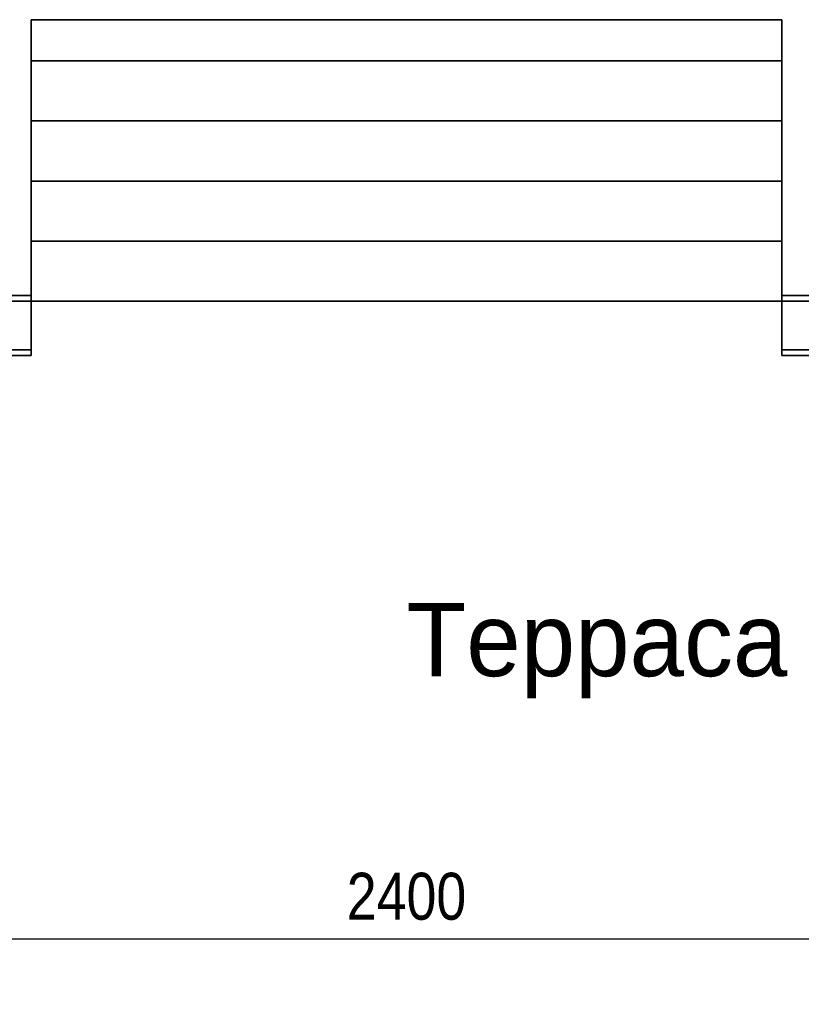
# Model space of a CAD drawing. Header units: metres. Extents: x 3.5 to 32.5, y -12.1 to 35.5.
# Tile 21 of 27: x 15.9 to 20.1, y 30.3 to 35.5. Entities that reach past the tile are written whole.
import ezdxf

# ---------------------------------------------------------------- set-up
doc = ezdxf.new("R2010")
doc.units = ezdxf.units.M
for name, color, linetype in [('DIM', 1, 'Continuous'), ('GRANITE', 8, 'Continuous'), ('RUSTIC', 8, 'Continuous'), ('STUCCO', 8, 'Continuous'), ('TEXT', 7, 'Continuous')]:
    doc.layers.add(name, color=color, linetype=linetype)
doc.styles.add('OpenSansCondensed-Light', font='OpenSansCondensed-Light.ttf')
doc.dimstyles.new('EZDXF', dxfattribs={"dimtxt": 0.25, "dimasz": 0.175, "dimexe": 0.375, "dimexo": 0.125, "dimgap": 0.1, "dimtad": 1, "dimlfac": 100, "dimzin": 12, "dimdsep": 46, "dimtxsty": 'OpenSansCondensed-Light', "dimblk": 'ARCHTICK', "dimcen": 2.5, "dimazin": 3, "dimtfac": 0.5, "dimtmove": 2, "dimatfit": 3, "dimarcsym": 0})

# ---------------------------------------------------------------- blocks, each defined once
blk = doc.blocks.new('_ARCHTICK')
at = {"color": 0, "linetype": 'ByBlock', "const_width": 0.15}
blk.add_lwpolyline([(-0.5, -0.5), (0.5, 0.5)], dxfattribs=at)

msp = doc.modelspace()

# ---------------------------------------------------------------- linework, layer by layer
at = {"layer": 'GRANITE'}
for points in [[(16, 35.28), (16, 35.5), (20, 35.5), (20, 35.28)], [(16, 35.28), (20, 35.28), (20, 35.5), (16, 35.5)], [(16, 34.96), (16, 35.28), (20, 35.28), (20, 34.96)], [(16, 34.96), (20, 34.96), (20, 35.28), (16, 35.28)], [(16, 34.64), (16, 34.96), (20, 34.96), (20, 34.64)], [(16, 34.64), (20, 34.64), (20, 34.96), (16, 34.96)], [(16, 34.32), (16, 34.64), (20, 34.64), (20, 34.32)], [(16, 34.32), (20, 34.32), (20, 34.64), (16, 34.64)], [(16, 34), (16, 34.32), (20, 34.32), (20, 34)], [(16, 34), (20, 34), (20, 34.32), (16, 34.32)], [(10, 30), (10, 34), (26, 34), (26, 30)], [(10, 30), (26, 30), (26, 34), (10, 34)]]:
    msp.add_lwpolyline(points, close=True, dxfattribs=at)
at = {"layer": 'RUSTIC'}
for points in [[(10, 30), (10, 34), (26, 34), (26, 30)], [(10, 30), (26, 30), (26, 34), (10, 34)]]:
    msp.add_lwpolyline(points, close=True, dxfattribs=at)
at = {"layer": 'STUCCO'}
for points in [[(10.1, 33.71), (10.1, 34.03), (16, 34.03), (16, 33.71)], [(10.1, 33.71), (16, 33.71), (16, 34.03), (10.1, 34.03)], [(20, 33.71), (20, 34.03), (25.9, 34.03), (25.9, 33.71)], [(20, 33.71), (25.9, 33.71), (25.9, 34.03), (20, 34.03)], [(10.1, 33.74), (10.1, 34), (16, 34), (16, 33.74)], [(10.1, 33.74), (16, 33.74), (16, 34), (10.1, 34)], [(20, 33.74), (20, 34), (25.9, 34), (25.9, 33.74)], [(20, 33.74), (25.9, 33.74), (25.9, 34), (20, 34)]]:
    msp.add_lwpolyline(points, close=True, dxfattribs=at)

# ---------------------------------------------------------------- texts
at = {"layer": 'TEXT'}
msp.add_text('Терраса', height=0.39, dxfattribs=at).set_placement((18, 32))

# ---------------------------------------------------------------- dimensions: what is measured, and where the dimension line sits
at = {"layer": 'DIM'}
msp.add_linear_dim(base=(6, 30.6), p1=(6, 30.6), p2=(30, 30.6), dimstyle='EZDXF', dxfattribs=at).render()

doc.saveas('drawing.dxf')
